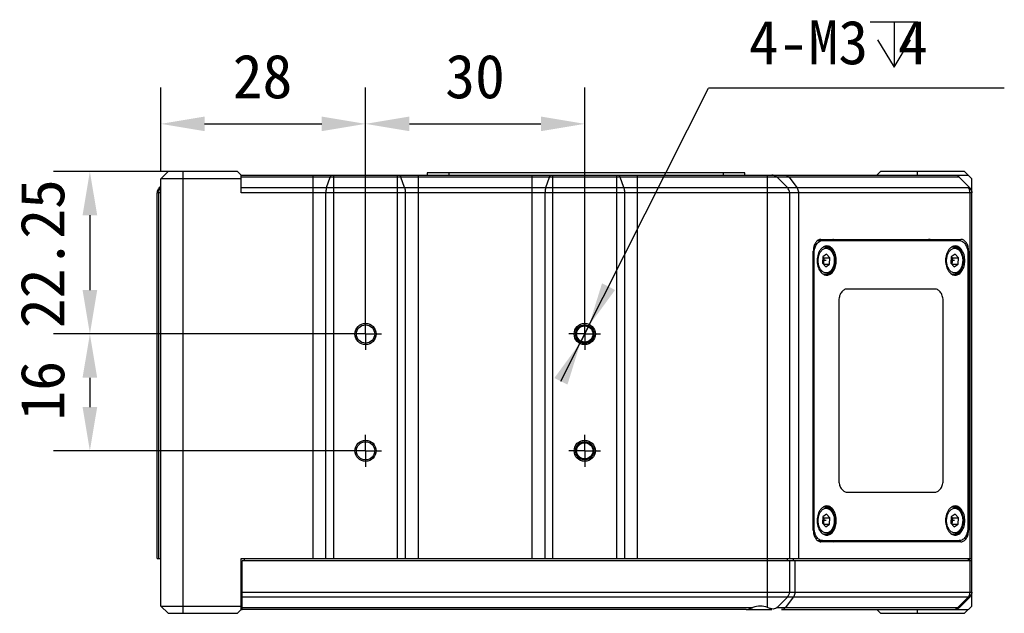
# Model space of a CAD drawing. Header units: millimetres. Extents: x 90 to 358, y 74 to 282.
# Tile 10 of 256: x 146 to 213, y 74 to 115. Entities that reach past the tile are written whole.
import ezdxf

# ---------------------------------------------------------------- set-up
doc = ezdxf.new("R2010")
doc.units = ezdxf.units.MM
doc.header["$LTSCALE"] = 23.1
doc.linetypes.add('CENTER', pattern=[0.6, 0.375, -0.075, 0.075, -0.075])
doc.linetypes.add('PHANTOM', pattern=[0.8, 0.45, -0.05, 0.1, -0.05, 0.1, -0.05])
doc.layers.get('0').update_dxf_attribs({"linetype": 'CONTINUOUS'})
for name, color, linetype in [('20_ALL_FEATURES', 7, 'CONTINUOUS'), ('51__DRAFT_DIMS', 7, 'CONTINUOUS'), ('DEFAULT_1', 7, 'CENTER')]:
    doc.layers.add(name, color=color, linetype=linetype)
doc.styles.get("Standard").update_dxf_attribs({"font": 'simfang.ttf'})

# ---------------------------------------------------------------- blocks, each defined once
blk = doc.blocks.new('_FILLED')
at = {"color": 0, "linetype": 'ByBlock'}
blk.add_solid([(0, 0), (-1, 0.167), (-1, -0.167)], dxfattribs=at)

msp = doc.modelspace()

# ---------------------------------------------------------------- linework, layer by layer
at = {"layer": '20_ALL_FEATURES'}
for p, q in [((155.472, 103.763), (155.972, 104.263)), ((160.722, 104.263), (155.972, 104.263)), ((156.972, 104.263), (156.972, 74.013)), ((160.972, 104.013), (160.722, 104.263)), ((160.972, 102.805), (160.972, 104.013)), ((160.972, 104.013), (210.722, 104.013)), ((210.118, 103.866), (160.972, 103.866)), ((165.894, 77.763), (165.894, 104.013)), ((166.815, 103.159), (167.061, 103.866)), ((167.286, 104.013), (167.286, 77.763)), ((171.681, 77.763), (171.681, 104.013)), ((172.152, 103.159), (171.906, 103.866)), ((173.073, 104.013), (173.073, 77.763)), ((173.695, 104.163), (173.695, 104.013)), ((195.445, 104.163), (173.695, 104.163)), ((175.195, 104.013), (175.195, 104.163)), ((180.894, 77.763), (180.894, 104.013)), ((181.815, 103.159), (182.061, 103.866)), ((182.286, 104.013), (182.286, 77.763)), ((186.681, 77.763), (186.681, 104.013)), ((187.152, 103.159), (186.906, 103.866)), ((188.073, 104.013), (188.073, 77.763)), ((193.945, 104.163), (193.945, 104.013)), ((195.445, 104.013), (195.445, 104.163)), ((196.995, 74.408), (196.995, 104.013)), ((197.642, 103.866), (198.349, 103.159)), ((198.464, 103.866), (198.998, 103.159)), ((204.722, 104.263), (204.472, 104.013)), ((210.472, 104.263), (204.722, 104.263)), ((207.222, 104.263), (207.222, 104.013)), ((209.972, 104.013), (210.972, 103.013)), ((210.472, 104.263), (210.972, 103.763)), ((155.368, 103.159), (155.472, 103.263)), ((155.368, 103.159), (155.472, 103.159)), ((155.472, 103.179), (155.453, 103.159)), ((155.472, 74.513), (155.472, 103.763)), ((160.972, 103.763), (155.472, 103.763)), ((160.972, 103.159), (210.738, 103.159)), ((210.738, 103.246), (210.738, 103.159)), ((210.972, 74.513), (210.972, 103.763)), ((155.222, 77.763), (155.222, 102.805)), ((155.472, 102.805), (155.222, 102.805)), ((155.315, 102.805), (155.315, 77.763)), ((210.972, 102.805), (160.972, 102.805)), ((166.764, 77.763), (166.764, 102.805)), ((172.203, 102.805), (172.203, 77.763)), ((181.764, 77.763), (181.764, 102.805)), ((187.203, 102.805), (187.203, 77.763)), ((198.495, 102.805), (198.495, 77.763)), ((199.108, 102.805), (199.108, 77.763)), ((210.849, 77.763), (210.849, 102.805)), ((200.429, 99.538), (210.113, 99.538)), ((200.65, 99.613), (210.228, 99.613)), ((200.125, 79.713), (200.125, 98.813)), ((200.174, 98.638), (200.125, 98.638)), ((200.174, 79.888), (200.174, 98.638)), ((200.775, 98.416), (200.747, 97.985)), ((201.034, 98.593), (200.775, 98.416)), ((200.779, 98.418), (200.85, 98.34)), ((201.034, 98.593), (201.265, 98.34)), ((209.566, 98.416), (209.538, 97.985)), ((209.825, 98.593), (209.566, 98.416)), ((209.57, 98.418), (209.641, 98.34)), ((209.825, 98.593), (210.056, 98.34)), ((210.753, 98.813), (210.692, 98.813)), ((210.704, 98.638), (210.704, 79.888)), ((210.753, 98.813), (210.753, 79.713)), ((200.977, 97.732), (200.747, 97.985)), ((201.006, 98.163), (200.758, 98.163)), ((200.821, 97.909), (200.817, 97.907)), ((200.85, 98.34), (200.821, 97.909)), ((200.821, 97.909), (201.236, 97.909)), ((200.85, 98.34), (201.265, 98.34)), ((200.977, 97.732), (201.236, 97.909)), ((201.236, 97.909), (201.265, 98.34)), ((209.768, 97.732), (209.538, 97.985)), ((209.797, 98.163), (209.549, 98.163)), ((209.612, 97.909), (209.609, 97.907)), ((209.641, 98.34), (209.612, 97.909)), ((209.612, 97.909), (210.027, 97.909)), ((209.641, 98.34), (210.056, 98.34)), ((209.768, 97.732), (210.027, 97.909)), ((210.027, 97.909), (210.056, 98.34)), ((208.457, 96.213), (202.421, 96.213)), ((201.863, 95.363), (201.863, 83.163)), ((209.014, 83.163), (209.014, 95.363)), ((202.421, 82.313), (208.457, 82.313)), ((200.775, 80.616), (200.747, 80.185)), ((200.977, 79.932), (200.747, 80.185)), ((201.006, 80.363), (200.758, 80.363)), ((201.034, 80.793), (200.775, 80.616)), ((200.779, 80.618), (200.85, 80.54)), ((200.85, 80.54), (200.821, 80.109)), ((200.85, 80.54), (201.265, 80.54)), ((201.034, 80.793), (201.265, 80.54)), ((201.236, 80.109), (201.265, 80.54)), ((209.566, 80.616), (209.538, 80.185)), ((209.768, 79.932), (209.538, 80.185)), ((209.797, 80.363), (209.549, 80.363)), ((209.825, 80.793), (209.566, 80.616)), ((209.57, 80.618), (209.641, 80.54)), ((209.641, 80.54), (209.612, 80.109)), ((209.641, 80.54), (210.056, 80.54)), ((209.825, 80.793), (210.056, 80.54)), ((210.027, 80.109), (210.056, 80.54)), ((200.125, 79.888), (200.174, 79.888)), ((200.821, 80.109), (200.817, 80.107)), ((200.821, 80.109), (201.236, 80.109)), ((200.977, 79.932), (201.236, 80.109)), ((209.612, 80.109), (209.609, 80.107)), ((209.612, 80.109), (210.027, 80.109)), ((209.768, 79.932), (210.027, 80.109)), ((210.692, 79.713), (210.753, 79.713)), ((200.429, 78.988), (210.113, 78.988)), ((210.228, 78.913), (200.65, 78.913)), ((155.222, 77.763), (155.472, 77.763)), ((160.972, 74.263), (160.972, 77.763)), ((160.972, 77.763), (210.972, 77.763)), ((161.047, 74.263), (161.047, 77.613)), ((210.972, 77.613), (161.047, 77.613)), ((161.197, 77.613), (161.197, 77.763)), ((198.345, 77.763), (198.345, 77.613)), ((198.495, 77.613), (198.495, 75.47)), ((198.75, 77.763), (198.75, 77.613)), ((198.863, 77.613), (198.863, 75.47)), ((210.736, 77.613), (210.736, 77.763)), ((210.822, 77.763), (210.822, 77.613)), ((210.849, 75.47), (210.849, 77.613)), ((161.047, 75.47), (210.972, 75.47)), ((210.712, 75.116), (161.047, 75.116)), ((198.349, 75.116), (197.641, 74.408)), ((198.752, 75.116), (198.219, 74.409)), ((210.712, 75.116), (210.005, 74.409)), ((210.118, 74.409), (210.825, 75.116)), ((155.972, 74.013), (155.472, 74.513)), ((155.472, 74.513), (160.972, 74.513)), ((160.722, 74.013), (160.972, 74.263)), ((160.972, 74.263), (161.038, 74.263)), ((161.047, 74.409), (195.997, 74.409)), ((195.529, 74.263), (161.047, 74.263)), ((195.668, 74.263), (197.288, 74.263)), ((197.642, 74.409), (210.005, 74.409)), ((197.952, 74.263), (210.722, 74.263)), ((204.722, 74.013), (204.472, 74.263)), ((207.222, 74.263), (207.222, 74.013)), ((210.472, 74.013), (210.972, 74.513)), ((155.972, 74.013), (160.722, 74.013)), ((204.722, 74.013), (210.472, 74.013))]:
    msp.add_line(p, q, dxfattribs=at)
for centre, radius in [((169.483, 93.138), 0.725), ((169.483, 93.138), 0.625), ((184.483, 93.138), 0.725), ((184.483, 93.138), 0.625), ((184.483, 93.138), 0.555), ((169.483, 85.138), 0.725), ((169.483, 85.138), 0.625), ((184.483, 85.138), 0.725), ((184.483, 85.138), 0.625), ((184.483, 85.138), 0.555)]:
    msp.add_circle(centre, radius, dxfattribs=at)
for centre, radius, start, end in [((197.288, 103.513), 0.5, 45, 90), ((155.722, 102.805), 0.5, 135, 180), ((197.995, 102.805), 0.5, 0, 45), ((210.586, 102.793), 0.388, 22.37174, 33.03758), ((200.928, 98.718), 0.445, 77.06014, 82.40535), ((209.72, 98.718), 0.445, 77.06014, 82.40535), ((201.317, 98.3), 0.839, 148.65927, 151.14289), ((200.715, 98.431), 0.808, 38.49906, 39.44331), ((210.108, 98.3), 0.839, 148.65927, 151.14289), ((209.507, 98.431), 0.808, 38.49906, 39.44331), ((201.312, 98.022), 0.834, 208.74377, 211.25701), ((200.928, 97.607), 0.445, 277.54358, 282.94005), ((210.103, 98.022), 0.834, 208.74377, 211.25701), ((209.72, 97.607), 0.445, 277.54358, 282.94005), ((201.317, 80.5), 0.839, 148.65918, 151.14281), ((200.928, 80.918), 0.445, 77.06014, 82.40535), ((200.715, 80.631), 0.808, 38.49898, 39.44331), ((210.108, 80.5), 0.839, 148.65927, 151.14289), ((209.72, 80.918), 0.445, 77.06014, 82.40535), ((209.507, 80.631), 0.808, 38.49906, 39.44331), ((201.312, 80.222), 0.834, 208.74369, 211.25693), ((210.103, 80.222), 0.834, 208.74377, 211.25701), ((200.928, 79.807), 0.445, 277.54358, 282.94005), ((209.72, 79.807), 0.445, 277.54358, 282.94005), ((197.995, 75.47), 0.5, 315, 360), ((210.472, 75.47), 0.5, 315, 360), ((210.189, 75.47), 0.66, 352.88097, 359.99754), ((210.046, 76.511), 1.546, 295.52457, 296.6362), ((210.056, 76.492), 1.525, 296.63549, 297.19724), ((210.518, 75.542), 0.479, 305.27012, 309.28292), ((210.715, 75.511), 0.37, 282.415, 284.14571), ((209.764, 74.763), 0.5, 270, 315)]:
    msp.add_arc(centre, radius, start, end, dxfattribs=at)
msp.add_ellipse((196.495, 73.263), major_axis=(1.25, 0), ratio=1, start_param=1.159279, end_param=1.980705, dxfattribs=at)
for points, knots in [([(167.061, 103.866), (167.068, 103.887), (167.084, 103.926), (167.117, 103.982), (167.158, 104.013), (167.184, 104.013)], [0, 0, 0, 0, 0.33864, 0.615313, 1, 1, 1, 1]), ([(171.783, 104.013), (171.809, 104.013), (171.849, 103.982), (171.883, 103.926), (171.899, 103.887), (171.906, 103.866)], [0, 0, 0, 0, 0.384662, 0.661349, 1, 1, 1, 1]), ([(182.061, 103.866), (182.068, 103.887), (182.084, 103.926), (182.117, 103.982), (182.158, 104.013), (182.184, 104.013)], [0, 0, 0, 0, 0.33864, 0.615313, 1, 1, 1, 1]), ([(186.783, 104.013), (186.809, 104.013), (186.849, 103.982), (186.883, 103.926), (186.899, 103.887), (186.906, 103.866)], [0, 0, 0, 0, 0.384662, 0.661349, 1, 1, 1, 1]), ([(198.197, 104.013), (198.247, 104.013), (198.353, 103.983), (198.431, 103.91), (198.464, 103.866)], [0, 0, 0, 0, 0.477351, 1, 1, 1, 1]), ([(166.815, 103.159), (166.806, 103.134), (166.774, 103.019), (166.764, 102.899), (166.764, 102.805)], [0, 0, 0, 0, 0.219978, 1, 1, 1, 1]), ([(172.152, 103.159), (172.161, 103.134), (172.193, 103.019), (172.203, 102.899), (172.203, 102.805)], [0, 0, 0, 0, 0.219978, 1, 1, 1, 1]), ([(181.815, 103.159), (181.806, 103.134), (181.774, 103.019), (181.764, 102.899), (181.764, 102.805)], [0, 0, 0, 0, 0.219978, 1, 1, 1, 1]), ([(187.152, 103.159), (187.161, 103.134), (187.193, 103.019), (187.203, 102.899), (187.203, 102.805)], [0, 0, 0, 0, 0.219978, 1, 1, 1, 1]), ([(198.998, 103.159), (199.016, 103.135), (199.081, 103.029), (199.108, 102.9), (199.108, 102.805)], [0, 0, 0, 0, 0.238178, 1, 1, 1, 1]), ([(210.814, 103.017), (210.809, 103.03), (210.789, 103.08), (210.762, 103.127), (210.738, 103.159)], [0, 0, 0, 0, 0.257841, 1, 1, 1, 1]), ([(210.738, 103.159), (210.756, 103.15), (210.823, 103.11), (210.88, 103.053), (210.911, 103.005)], [0, 0, 0, 0, 0.259203, 1, 1, 1, 1]), ([(200.65, 99.613), (200.58, 99.613), (200.427, 99.562), (200.258, 99.374), (200.149, 99.114), (200.125, 98.915), (200.125, 98.813)], [0, 0, 0, 0, 0.200864, 0.433409, 0.704522, 1, 1, 1, 1]), ([(200.174, 98.638), (200.174, 98.753), (200.202, 98.976), (200.307, 99.23), (200.43, 99.386), (200.533, 99.472), (200.646, 99.525), (200.726, 99.538), (200.764, 99.538)], [0, 0, 0, 0, 0.294459, 0.564705, 0.686179, 0.797796, 0.901261, 1, 1, 1, 1]), ([(200.814, 99.099), (200.748, 99.062), (200.641, 98.967), (200.526, 98.792), (200.418, 98.531), (200.387, 98.311), (200.387, 98.163)], [0, 0, 0, 0, 0.212326, 0.390905, 0.584688, 1, 1, 1, 1]), ([(201.043, 99.163), (201.004, 99.163), (200.924, 99.151), (200.849, 99.12), (200.814, 99.099)], [0, 0, 0, 0, 0.490226, 1, 1, 1, 1]), ([(200.814, 99.099), (200.836, 99.105), (200.882, 99.112), (200.952, 99.114), (201.021, 99.104), (201.112, 99.079), (201.221, 99.022), (201.294, 98.956), (201.328, 98.919)], [0, 0, 0, 0, 0.121692, 0.242937, 0.364452, 0.486971, 0.73734, 1, 1, 1, 1]), ([(201.028, 99.151), (201.086, 99.138), (201.204, 99.084), (201.297, 98.996), (201.339, 98.944)], [0, 0, 0, 0, 0.474409, 1, 1, 1, 1]), ([(201.699, 98.163), (201.699, 98.291), (201.669, 98.539), (201.551, 98.821), (201.415, 98.995), (201.301, 99.089), (201.175, 99.149), (201.086, 99.163), (201.043, 99.163)], [0, 0, 0, 0, 0.29446, 0.564707, 0.686177, 0.7978, 0.901252, 1, 1, 1, 1]), ([(201.512, 99.613), (201.494, 99.613), (201.418, 99.606), (201.345, 99.573), (201.299, 99.538)], [0, 0, 0, 0, 0.241735, 1, 1, 1, 1]), ([(207.969, 99.613), (207.988, 99.613), (208.064, 99.606), (208.136, 99.573), (208.183, 99.538)], [0, 0, 0, 0, 0.24174, 1, 1, 1, 1]), ([(208.22, 99.538), (208.204, 99.55), (208.14, 99.591), (208.063, 99.613), (208.007, 99.613)], [0, 0, 0, 0, 0.264255, 1, 1, 1, 1]), ([(209.605, 99.099), (209.539, 99.062), (209.432, 98.967), (209.317, 98.792), (209.21, 98.531), (209.178, 98.311), (209.178, 98.163)], [0, 0, 0, 0, 0.212326, 0.390905, 0.584688, 1, 1, 1, 1]), ([(209.549, 99.613), (209.568, 99.613), (209.646, 99.606), (209.721, 99.573), (209.77, 99.538)], [0, 0, 0, 0, 0.242148, 1, 1, 1, 1]), ([(209.834, 99.163), (209.795, 99.163), (209.715, 99.151), (209.641, 99.12), (209.605, 99.099)], [0, 0, 0, 0, 0.490226, 1, 1, 1, 1]), ([(209.605, 99.099), (209.628, 99.105), (209.674, 99.112), (209.743, 99.114), (209.812, 99.104), (209.903, 99.079), (210.012, 99.022), (210.085, 98.956), (210.119, 98.919)], [0, 0, 0, 0, 0.121692, 0.242937, 0.364452, 0.486971, 0.73734, 1, 1, 1, 1]), ([(209.819, 99.151), (209.877, 99.138), (209.995, 99.084), (210.088, 98.996), (210.13, 98.944)], [0, 0, 0, 0, 0.474409, 1, 1, 1, 1]), ([(210.491, 98.163), (210.491, 98.291), (210.46, 98.539), (210.343, 98.821), (210.206, 98.995), (210.092, 99.089), (209.966, 99.149), (209.878, 99.163), (209.834, 99.163)], [0, 0, 0, 0, 0.29446, 0.564707, 0.686177, 0.7978, 0.901252, 1, 1, 1, 1]), ([(210.113, 99.538), (210.152, 99.538), (210.232, 99.525), (210.345, 99.472), (210.448, 99.386), (210.571, 99.23), (210.676, 98.976), (210.704, 98.753), (210.704, 98.638)], [0, 0, 0, 0, 0.098739, 0.202204, 0.313821, 0.435295, 0.705541, 1, 1, 1, 1]), ([(210.753, 98.813), (210.753, 98.915), (210.728, 99.114), (210.62, 99.374), (210.451, 99.562), (210.298, 99.613), (210.228, 99.613)], [0, 0, 0, 0, 0.295478, 0.566591, 0.799136, 1, 1, 1, 1]), ([(200.581, 97.621), (200.56, 97.66), (200.522, 97.743), (200.482, 97.876), (200.457, 98.017), (200.449, 98.163), (200.458, 98.309), (200.482, 98.451), (200.523, 98.584), (200.56, 98.667), (200.582, 98.705)], [0, 0, 0, 0, 0.117797, 0.24163, 0.369755, 0.500096, 0.630424, 0.758509, 0.882281, 1, 1, 1, 1]), ([(200.6, 98.737), (200.622, 98.773), (200.669, 98.839), (200.755, 98.92), (200.849, 98.977), (200.949, 99.007), (201.052, 99.008), (201.153, 98.981), (201.248, 98.927), (201.303, 98.876), (201.329, 98.847)], [0, 0, 0, 0, 0.143506, 0.276322, 0.399556, 0.515967, 0.629745, 0.745712, 0.868155, 1, 1, 1, 1]), ([(201.329, 98.847), (201.36, 98.814), (201.416, 98.737), (201.481, 98.605), (201.528, 98.457), (201.556, 98.297), (201.562, 98.133), (201.548, 97.97), (201.514, 97.814), (201.46, 97.671), (201.399, 97.564), (201.343, 97.492), (201.285, 97.43), (201.204, 97.369), (201.114, 97.332), (201.041, 97.319), (200.986, 97.318), (200.931, 97.325), (200.859, 97.345), (200.77, 97.393), (200.71, 97.447), (200.682, 97.478)], [0, 0, 0, 0, 0.061536, 0.127897, 0.19831, 0.271547, 0.346111, 0.42038, 0.492762, 0.561838, 0.626524, 0.65705, 0.68632, 0.741207, 0.792264, 0.816981, 0.8415, 0.866131, 0.891177, 0.943438, 1, 1, 1, 1]), ([(201.328, 98.919), (201.388, 98.852), (201.463, 98.732), (201.53, 98.555), (201.566, 98.409), (201.585, 98.257), (201.587, 98.102), (201.572, 97.949), (201.54, 97.802), (201.492, 97.663), (201.428, 97.538), (201.351, 97.428), (201.26, 97.336), (201.158, 97.267), (201.047, 97.223), (200.93, 97.208), (200.852, 97.217), (200.815, 97.226)], [0, 0, 0, 0, 0.123014, 0.189039, 0.257355, 0.32719, 0.397623, 0.467674, 0.536401, 0.602991, 0.666853, 0.7277, 0.785607, 0.841011, 0.894633, 0.947333, 1, 1, 1, 1]), ([(201.348, 98.934), (201.428, 98.833), (201.549, 98.58), (201.586, 98.306), (201.586, 98.163)], [0, 0, 0, 0, 0.473276, 1, 1, 1, 1]), ([(209.372, 97.621), (209.351, 97.66), (209.313, 97.743), (209.273, 97.876), (209.249, 98.017), (209.24, 98.163), (209.249, 98.309), (209.273, 98.451), (209.314, 98.584), (209.352, 98.667), (209.373, 98.705)], [0, 0, 0, 0, 0.117797, 0.24163, 0.369755, 0.500096, 0.630424, 0.758509, 0.882281, 1, 1, 1, 1]), ([(209.391, 98.737), (209.413, 98.773), (209.461, 98.839), (209.546, 98.92), (209.64, 98.977), (209.741, 99.007), (209.843, 99.008), (209.944, 98.981), (210.039, 98.927), (210.094, 98.876), (210.12, 98.847)], [0, 0, 0, 0, 0.143506, 0.276322, 0.399556, 0.515967, 0.629745, 0.745712, 0.868155, 1, 1, 1, 1]), ([(210.12, 98.847), (210.151, 98.814), (210.207, 98.737), (210.272, 98.605), (210.319, 98.457), (210.347, 98.297), (210.354, 98.133), (210.339, 97.97), (210.305, 97.814), (210.251, 97.671), (210.19, 97.564), (210.134, 97.492), (210.076, 97.43), (209.996, 97.369), (209.905, 97.332), (209.832, 97.319), (209.777, 97.318), (209.722, 97.325), (209.65, 97.345), (209.561, 97.393), (209.501, 97.447), (209.473, 97.478)], [0, 0, 0, 0, 0.061536, 0.127897, 0.19831, 0.271547, 0.346111, 0.42038, 0.492762, 0.561838, 0.626524, 0.65705, 0.68632, 0.741207, 0.792264, 0.816981, 0.8415, 0.866131, 0.891177, 0.943438, 1, 1, 1, 1]), ([(210.119, 98.919), (210.18, 98.852), (210.255, 98.732), (210.322, 98.555), (210.357, 98.409), (210.376, 98.257), (210.378, 98.102), (210.363, 97.949), (210.331, 97.802), (210.283, 97.663), (210.22, 97.538), (210.142, 97.428), (210.052, 97.336), (209.949, 97.267), (209.838, 97.223), (209.721, 97.208), (209.644, 97.217), (209.606, 97.226)], [0, 0, 0, 0, 0.123014, 0.189039, 0.257355, 0.32719, 0.397623, 0.467674, 0.536401, 0.602991, 0.666853, 0.7277, 0.785607, 0.841011, 0.894633, 0.947333, 1, 1, 1, 1]), ([(210.139, 98.934), (210.219, 98.833), (210.34, 98.58), (210.377, 98.306), (210.377, 98.163)], [0, 0, 0, 0, 0.473276, 1, 1, 1, 1]), ([(200.387, 98.163), (200.387, 98.112), (200.392, 98.011), (200.444, 97.667), (200.597, 97.349), (200.815, 97.225)], [0, 0, 0, 0, 0.143816, 0.285877, 1, 1, 1, 1]), ([(201.586, 98.163), (201.586, 98.046), (201.561, 97.819), (201.463, 97.558), (201.35, 97.387), (201.253, 97.286), (201.146, 97.212), (201.067, 97.183), (201.028, 97.174)], [0, 0, 0, 0, 0.288704, 0.557719, 0.680689, 0.794772, 0.900554, 1, 1, 1, 1]), ([(201.043, 97.163), (201.086, 97.163), (201.175, 97.176), (201.301, 97.236), (201.415, 97.33), (201.551, 97.504), (201.669, 97.786), (201.699, 98.034), (201.699, 98.163)], [0, 0, 0, 0, 0.098746, 0.202195, 0.313817, 0.435286, 0.705538, 1, 1, 1, 1]), ([(209.178, 98.163), (209.178, 98.112), (209.184, 98.011), (209.235, 97.667), (209.388, 97.349), (209.606, 97.225)], [0, 0, 0, 0, 0.143816, 0.285877, 1, 1, 1, 1]), ([(210.377, 98.163), (210.377, 98.046), (210.352, 97.819), (210.255, 97.558), (210.141, 97.387), (210.044, 97.286), (209.937, 97.212), (209.858, 97.183), (209.819, 97.174)], [0, 0, 0, 0, 0.288704, 0.557719, 0.680689, 0.794772, 0.900554, 1, 1, 1, 1]), ([(209.834, 97.163), (209.878, 97.163), (209.966, 97.176), (210.092, 97.236), (210.206, 97.33), (210.343, 97.504), (210.46, 97.786), (210.491, 98.034), (210.491, 98.163)], [0, 0, 0, 0, 0.098746, 0.202195, 0.313817, 0.435286, 0.705538, 1, 1, 1, 1]), ([(200.682, 97.478), (200.674, 97.486), (200.644, 97.521), (200.617, 97.559), (200.599, 97.589)], [0, 0, 0, 0, 0.242246, 1, 1, 1, 1]), ([(200.815, 97.225), (200.85, 97.205), (200.924, 97.174), (201.004, 97.163), (201.043, 97.163)], [0, 0, 0, 0, 0.509713, 1, 1, 1, 1]), ([(209.473, 97.478), (209.466, 97.486), (209.435, 97.521), (209.409, 97.559), (209.39, 97.589)], [0, 0, 0, 0, 0.242246, 1, 1, 1, 1]), ([(209.606, 97.225), (209.641, 97.205), (209.715, 97.174), (209.795, 97.163), (209.834, 97.163)], [0, 0, 0, 0, 0.509713, 1, 1, 1, 1]), ([(202.421, 96.213), (202.384, 96.213), (202.309, 96.201), (202.202, 96.15), (202.105, 96.07), (201.989, 95.922), (201.89, 95.682), (201.863, 95.472), (201.863, 95.363)], [0, 0, 0, 0, 0.098739, 0.202204, 0.313821, 0.435295, 0.705541, 1, 1, 1, 1]), ([(209.014, 95.363), (209.014, 95.472), (208.988, 95.682), (208.889, 95.922), (208.772, 96.07), (208.676, 96.15), (208.569, 96.201), (208.493, 96.213), (208.457, 96.213)], [0, 0, 0, 0, 0.294459, 0.564705, 0.686179, 0.797796, 0.901261, 1, 1, 1, 1]), ([(201.863, 83.163), (201.863, 83.053), (201.89, 82.843), (201.989, 82.603), (202.105, 82.455), (202.202, 82.375), (202.309, 82.324), (202.384, 82.313), (202.421, 82.313)], [0, 0, 0, 0, 0.294459, 0.564705, 0.686179, 0.797796, 0.901261, 1, 1, 1, 1]), ([(208.457, 82.313), (208.493, 82.313), (208.569, 82.324), (208.676, 82.375), (208.772, 82.455), (208.889, 82.603), (208.988, 82.843), (209.014, 83.053), (209.014, 83.163)], [0, 0, 0, 0, 0.098739, 0.202204, 0.313821, 0.435295, 0.705541, 1, 1, 1, 1]), ([(200.814, 81.299), (200.748, 81.262), (200.641, 81.167), (200.526, 80.992), (200.418, 80.731), (200.387, 80.511), (200.387, 80.363)], [0, 0, 0, 0, 0.212326, 0.390905, 0.584688, 1, 1, 1, 1]), ([(200.581, 79.821), (200.56, 79.86), (200.522, 79.943), (200.482, 80.076), (200.457, 80.217), (200.449, 80.363), (200.458, 80.509), (200.482, 80.651), (200.523, 80.784), (200.56, 80.867), (200.582, 80.905)], [0, 0, 0, 0, 0.117797, 0.241631, 0.369755, 0.500096, 0.630424, 0.758509, 0.882281, 1, 1, 1, 1]), ([(200.6, 80.937), (200.622, 80.973), (200.669, 81.039), (200.755, 81.12), (200.849, 81.177), (200.949, 81.207), (201.052, 81.208), (201.153, 81.181), (201.248, 81.127), (201.303, 81.076), (201.329, 81.047)], [0, 0, 0, 0, 0.143506, 0.276322, 0.399556, 0.515966, 0.629745, 0.745712, 0.868155, 1, 1, 1, 1]), ([(201.329, 81.047), (201.36, 81.014), (201.416, 80.937), (201.481, 80.805), (201.528, 80.657), (201.556, 80.497), (201.562, 80.333), (201.548, 80.17), (201.514, 80.014), (201.46, 79.871), (201.399, 79.764), (201.343, 79.692), (201.285, 79.63), (201.204, 79.569), (201.114, 79.532), (201.041, 79.519), (200.986, 79.518), (200.931, 79.525), (200.859, 79.545), (200.77, 79.593), (200.71, 79.647), (200.682, 79.678)], [0, 0, 0, 0, 0.061536, 0.127897, 0.19831, 0.271548, 0.346111, 0.42038, 0.492762, 0.561839, 0.626524, 0.65705, 0.686319, 0.741207, 0.792264, 0.816981, 0.8415, 0.866131, 0.891177, 0.943438, 1, 1, 1, 1]), ([(201.043, 81.363), (201.004, 81.363), (200.924, 81.351), (200.849, 81.32), (200.814, 81.299)], [0, 0, 0, 0, 0.490226, 1, 1, 1, 1]), ([(200.814, 81.299), (200.836, 81.305), (200.882, 81.312), (200.952, 81.314), (201.021, 81.304), (201.112, 81.279), (201.221, 81.222), (201.294, 81.156), (201.328, 81.119)], [0, 0, 0, 0, 0.121692, 0.242937, 0.364452, 0.486971, 0.73734, 1, 1, 1, 1]), ([(201.328, 81.119), (201.388, 81.052), (201.463, 80.932), (201.53, 80.755), (201.566, 80.609), (201.585, 80.457), (201.587, 80.302), (201.572, 80.149), (201.54, 80.002), (201.492, 79.863), (201.428, 79.738), (201.351, 79.628), (201.26, 79.536), (201.158, 79.467), (201.047, 79.423), (200.93, 79.408), (200.852, 79.417), (200.815, 79.426)], [0, 0, 0, 0, 0.123014, 0.189039, 0.257355, 0.32719, 0.397623, 0.467674, 0.536401, 0.602992, 0.666854, 0.7277, 0.785607, 0.841011, 0.894633, 0.947333, 1, 1, 1, 1]), ([(201.028, 81.351), (201.086, 81.338), (201.204, 81.284), (201.297, 81.196), (201.339, 81.144)], [0, 0, 0, 0, 0.474409, 1, 1, 1, 1]), ([(201.699, 80.363), (201.699, 80.491), (201.669, 80.739), (201.551, 81.021), (201.415, 81.195), (201.301, 81.289), (201.175, 81.349), (201.086, 81.363), (201.043, 81.363)], [0, 0, 0, 0, 0.29446, 0.564707, 0.686177, 0.7978, 0.901252, 1, 1, 1, 1]), ([(201.348, 81.134), (201.428, 81.033), (201.549, 80.78), (201.586, 80.506), (201.586, 80.363)], [0, 0, 0, 0, 0.473276, 1, 1, 1, 1]), ([(209.605, 81.299), (209.539, 81.262), (209.432, 81.167), (209.317, 80.992), (209.21, 80.731), (209.178, 80.511), (209.178, 80.363)], [0, 0, 0, 0, 0.212326, 0.390905, 0.584688, 1, 1, 1, 1]), ([(209.372, 79.821), (209.351, 79.86), (209.313, 79.943), (209.273, 80.076), (209.249, 80.217), (209.24, 80.363), (209.249, 80.509), (209.273, 80.651), (209.314, 80.784), (209.352, 80.867), (209.373, 80.905)], [0, 0, 0, 0, 0.117797, 0.24163, 0.369755, 0.500096, 0.630424, 0.758509, 0.882281, 1, 1, 1, 1]), ([(209.391, 80.937), (209.413, 80.973), (209.461, 81.039), (209.546, 81.12), (209.64, 81.177), (209.741, 81.207), (209.843, 81.208), (209.944, 81.181), (210.039, 81.127), (210.094, 81.076), (210.12, 81.047)], [0, 0, 0, 0, 0.143506, 0.276322, 0.399556, 0.515967, 0.629745, 0.745712, 0.868155, 1, 1, 1, 1]), ([(210.12, 81.047), (210.151, 81.014), (210.207, 80.937), (210.272, 80.805), (210.319, 80.657), (210.347, 80.497), (210.354, 80.333), (210.339, 80.17), (210.305, 80.014), (210.251, 79.871), (210.19, 79.764), (210.134, 79.692), (210.076, 79.63), (209.996, 79.569), (209.905, 79.532), (209.832, 79.519), (209.777, 79.518), (209.722, 79.525), (209.65, 79.545), (209.561, 79.593), (209.501, 79.647), (209.473, 79.678)], [0, 0, 0, 0, 0.061536, 0.127897, 0.19831, 0.271547, 0.346111, 0.42038, 0.492762, 0.561838, 0.626524, 0.65705, 0.68632, 0.741207, 0.792264, 0.816981, 0.8415, 0.866131, 0.891177, 0.943438, 1, 1, 1, 1]), ([(209.834, 81.363), (209.795, 81.363), (209.715, 81.351), (209.641, 81.32), (209.605, 81.299)], [0, 0, 0, 0, 0.490226, 1, 1, 1, 1]), ([(209.605, 81.299), (209.628, 81.305), (209.674, 81.312), (209.743, 81.314), (209.812, 81.304), (209.903, 81.279), (210.012, 81.222), (210.085, 81.156), (210.119, 81.119)], [0, 0, 0, 0, 0.121692, 0.242937, 0.364452, 0.486971, 0.73734, 1, 1, 1, 1]), ([(210.119, 81.119), (210.18, 81.052), (210.255, 80.932), (210.322, 80.755), (210.357, 80.609), (210.376, 80.457), (210.378, 80.302), (210.363, 80.149), (210.331, 80.002), (210.283, 79.863), (210.22, 79.738), (210.142, 79.628), (210.052, 79.536), (209.949, 79.467), (209.838, 79.423), (209.721, 79.408), (209.644, 79.417), (209.606, 79.426)], [0, 0, 0, 0, 0.123014, 0.189039, 0.257355, 0.32719, 0.397623, 0.467674, 0.536401, 0.602991, 0.666853, 0.7277, 0.785607, 0.841011, 0.894633, 0.947333, 1, 1, 1, 1]), ([(209.819, 81.351), (209.877, 81.338), (209.995, 81.284), (210.088, 81.196), (210.13, 81.144)], [0, 0, 0, 0, 0.474409, 1, 1, 1, 1]), ([(210.491, 80.363), (210.491, 80.491), (210.46, 80.739), (210.343, 81.021), (210.206, 81.195), (210.092, 81.289), (209.966, 81.349), (209.878, 81.363), (209.834, 81.363)], [0, 0, 0, 0, 0.29446, 0.564707, 0.686177, 0.7978, 0.901252, 1, 1, 1, 1]), ([(210.139, 81.134), (210.219, 81.033), (210.34, 80.78), (210.377, 80.506), (210.377, 80.363)], [0, 0, 0, 0, 0.473276, 1, 1, 1, 1]), ([(200.387, 80.363), (200.387, 80.312), (200.392, 80.211), (200.444, 79.867), (200.597, 79.549), (200.815, 79.425)], [0, 0, 0, 0, 0.143816, 0.285877, 1, 1, 1, 1]), ([(201.586, 80.363), (201.586, 80.246), (201.561, 80.019), (201.463, 79.758), (201.35, 79.587), (201.253, 79.486), (201.146, 79.412), (201.067, 79.383), (201.028, 79.374)], [0, 0, 0, 0, 0.288704, 0.557719, 0.680689, 0.794772, 0.900554, 1, 1, 1, 1]), ([(201.043, 79.363), (201.086, 79.363), (201.175, 79.376), (201.301, 79.436), (201.415, 79.53), (201.551, 79.704), (201.669, 79.986), (201.699, 80.234), (201.699, 80.363)], [0, 0, 0, 0, 0.098746, 0.202195, 0.313817, 0.435286, 0.705538, 1, 1, 1, 1]), ([(209.178, 80.363), (209.178, 80.312), (209.184, 80.211), (209.235, 79.867), (209.388, 79.549), (209.606, 79.425)], [0, 0, 0, 0, 0.143816, 0.285877, 1, 1, 1, 1]), ([(210.377, 80.363), (210.377, 80.246), (210.352, 80.019), (210.255, 79.758), (210.141, 79.587), (210.044, 79.486), (209.937, 79.412), (209.858, 79.383), (209.819, 79.374)], [0, 0, 0, 0, 0.288704, 0.557719, 0.680689, 0.794772, 0.900554, 1, 1, 1, 1]), ([(209.834, 79.363), (209.878, 79.363), (209.966, 79.376), (210.092, 79.436), (210.206, 79.53), (210.343, 79.704), (210.46, 79.986), (210.491, 80.234), (210.491, 80.363)], [0, 0, 0, 0, 0.098746, 0.202195, 0.313817, 0.435286, 0.705538, 1, 1, 1, 1]), ([(200.125, 79.713), (200.125, 79.61), (200.149, 79.411), (200.258, 79.151), (200.427, 78.963), (200.58, 78.913), (200.65, 78.913)], [0, 0, 0, 0, 0.295478, 0.566591, 0.799136, 1, 1, 1, 1]), ([(200.764, 78.988), (200.726, 78.988), (200.646, 79), (200.533, 79.053), (200.43, 79.139), (200.307, 79.295), (200.202, 79.549), (200.174, 79.772), (200.174, 79.888)], [0, 0, 0, 0, 0.098739, 0.202204, 0.313821, 0.435295, 0.705541, 1, 1, 1, 1]), ([(200.682, 79.678), (200.674, 79.686), (200.644, 79.721), (200.617, 79.759), (200.599, 79.789)], [0, 0, 0, 0, 0.242246, 1, 1, 1, 1]), ([(209.473, 79.678), (209.466, 79.686), (209.435, 79.721), (209.409, 79.759), (209.39, 79.789)], [0, 0, 0, 0, 0.242246, 1, 1, 1, 1]), ([(210.704, 79.888), (210.704, 79.772), (210.676, 79.549), (210.571, 79.295), (210.448, 79.139), (210.345, 79.053), (210.232, 79), (210.152, 78.988), (210.113, 78.988)], [0, 0, 0, 0, 0.294459, 0.564705, 0.686179, 0.797796, 0.901261, 1, 1, 1, 1]), ([(210.228, 78.913), (210.298, 78.913), (210.451, 78.963), (210.62, 79.151), (210.728, 79.411), (210.753, 79.61), (210.753, 79.713)], [0, 0, 0, 0, 0.200864, 0.433409, 0.704522, 1, 1, 1, 1]), ([(200.815, 79.425), (200.85, 79.405), (200.924, 79.374), (201.004, 79.363), (201.043, 79.363)], [0, 0, 0, 0, 0.509713, 1, 1, 1, 1]), ([(201.299, 78.987), (201.315, 78.975), (201.379, 78.934), (201.456, 78.913), (201.512, 78.913)], [0, 0, 0, 0, 0.264255, 1, 1, 1, 1]), ([(209.606, 79.425), (209.641, 79.405), (209.715, 79.374), (209.795, 79.363), (209.834, 79.363)], [0, 0, 0, 0, 0.509713, 1, 1, 1, 1]), ([(198.863, 75.47), (198.863, 75.437), (198.854, 75.313), (198.808, 75.19), (198.752, 75.116)], [0, 0, 0, 0, 0.261554, 1, 1, 1, 1]), ([(210.972, 75.47), (210.972, 75.414), (210.943, 75.298), (210.867, 75.208), (210.821, 75.171)], [0, 0, 0, 0, 0.48611, 1, 1, 1, 1]), ([(210.753, 75.136), (210.759, 75.146), (210.786, 75.188), (210.806, 75.234), (210.817, 75.27)], [0, 0, 0, 0, 0.243141, 1, 1, 1, 1]), ([(210.795, 75.151), (210.791, 75.15), (210.777, 75.146), (210.763, 75.141), (210.753, 75.136)], [0, 0, 0, 0, 0.217386, 1, 1, 1, 1]), ([(210.881, 75.183), (210.875, 75.18), (210.851, 75.167), (210.825, 75.158), (210.805, 75.153)], [0, 0, 0, 0, 0.237679, 1, 1, 1, 1]), ([(195.529, 74.263), (195.603, 74.263), (195.765, 74.309), (195.915, 74.373), (195.997, 74.409)], [0, 0, 0, 0, 0.452818, 1, 1, 1, 1]), ([(197.641, 74.408), (197.609, 74.377), (197.528, 74.322), (197.368, 74.295), (197.184, 74.331), (197.06, 74.38), (196.995, 74.408)], [0, 0, 0, 0, 0.193348, 0.418151, 0.689012, 1, 1, 1, 1]), ([(198.219, 74.409), (198.186, 74.366), (198.107, 74.292), (198.002, 74.263), (197.952, 74.263)], [0, 0, 0, 0, 0.522649, 1, 1, 1, 1]), ([(209.738, 74.263), (209.777, 74.263), (209.857, 74.279), (209.924, 74.325), (209.954, 74.353)], [0, 0, 0, 0, 0.48194, 1, 1, 1, 1]), ([(210.005, 74.409), (210.029, 74.403), (210.065, 74.395), (210.108, 74.399), (210.118, 74.409)], [0, 0, 0, 0, 0.639124, 1, 1, 1, 1])]:
    msp.add_open_spline(points, degree=3, knots=knots, dxfattribs=at)
for points in [[(155.453, 103.159), (155.414, 103.118), (155.382, 103.069), (155.359, 103.017)], [(155.359, 103.017), (155.33, 102.951), (155.315, 102.877), (155.315, 102.805)], [(210.849, 102.805), (210.849, 102.877), (210.837, 102.949), (210.814, 103.017)], [(210.945, 102.941), (210.962, 102.898), (210.972, 102.852), (210.972, 102.805)], [(210.817, 75.27), (210.83, 75.308), (210.839, 75.348), (210.844, 75.388)], [(209.954, 74.353), (209.973, 74.37), (209.99, 74.389), (210.005, 74.409)]]:
    msp.add_open_spline(points, degree=3, dxfattribs=at)
at = {"layer": '51__DRAFT_DIMS'}
for p, q in [((204.024, 114.52), (207.274, 114.52)), ((205.649, 114.52), (205.649, 111.395)), ((204.524, 113.27), (205.649, 111.395)), ((205.649, 111.395), (206.774, 113.27)), ((155.472, 104.263), (155.472, 110.024)), ((169.483, 93.638), (169.483, 110.024)), ((169.483, 93.638), (169.483, 110.024)), ((182.854, 89.899), (192.954, 109.978)), ((184.483, 93.638), (184.483, 110.024)), ((213.195, 109.978), (192.954, 109.978)), ((158.472, 107.524), (166.483, 107.524)), ((172.483, 107.524), (181.483, 107.524)), ((156.472, 104.263), (148.118, 104.263)), ((150.618, 101.263), (150.618, 96.138)), ((186.112, 96.376), (187.46, 99.056)), ((184.764, 93.696), (184.202, 92.579)), ((168.983, 93.138), (148.118, 93.138)), ((168.983, 93.138), (148.118, 93.138)), ((150.618, 90.138), (150.618, 88.138)), ((168.983, 85.138), (148.118, 85.138))]:
    msp.add_line(p, q, dxfattribs=at)
msp.add_arc((184.483, 93.138), 0.625, 204.63677, 360, dxfattribs=at)
at = {"layer": 'DEFAULT_1', "linetype": 'PHANTOM'}
for p, q in [((169.483, 93.138), (169.483, 94.225)), ((184.483, 93.138), (184.483, 94.225)), ((169.483, 93.138), (168.396, 93.138)), ((169.483, 93.138), (170.571, 93.138)), ((169.483, 93.138), (169.483, 92.05)), ((184.483, 93.138), (183.396, 93.138)), ((184.483, 93.138), (185.571, 93.138)), ((184.483, 93.138), (184.483, 92.05)), ((169.483, 85.138), (169.483, 86.225)), ((184.483, 85.138), (184.483, 86.225)), ((169.483, 85.138), (168.396, 85.138)), ((169.483, 85.138), (170.571, 85.138)), ((169.483, 85.138), (169.483, 84.05)), ((184.483, 85.138), (183.396, 85.138)), ((184.483, 85.138), (185.571, 85.138)), ((184.483, 85.138), (184.483, 84.05))]:
    msp.add_line(p, q, dxfattribs=at)

# ---------------------------------------------------------------- block references
at = {"layer": '51__DRAFT_DIMS', "xscale": 3, "yscale": 3, "zscale": 3}
for p, rotation in [((155.472, 107.524), 180), ((169.483, 107.524), 180), ((150.618, 104.263), 90), ((184.764, 93.696), 243.2965755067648), ((150.618, 93.138), 270), ((150.618, 93.138), 90), ((184.202, 92.579), 63.29657550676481), ((150.618, 85.138), 270)]:
    msp.add_blockref('_FILLED', p, dxfattribs=dict(at, rotation=rotation))
for p in [(169.483, 107.524), (184.483, 107.524)]:
    msp.add_blockref('_FILLED', p, dxfattribs=at)

# ---------------------------------------------------------------- texts
at = {"layer": '51__DRAFT_DIMS', "char_height": 3, "line_spacing_factor": 0.9}
for s, insert, attachment_point in [('\\A1;4-M3 4', (195.715, 114.603), 1), ('\\A1;28', (162.433, 112.274), 2), ('\\A1;30', (176.975, 112.274), 2)]:
    msp.add_mtext(s, dxfattribs=dict(at, insert=insert, attachment_point=attachment_point))
at = {"layer": '51__DRAFT_DIMS', "char_height": 3, "attachment_point": 2, "rotation": 90, "line_spacing_factor": 0.9}
for s, insert in [('\\A1;22.25', (145.868, 98.636)), ('\\A1;16', (145.868, 89.252))]:
    msp.add_mtext(s, dxfattribs=dict(at, insert=insert))

doc.saveas('drawing.dxf')
